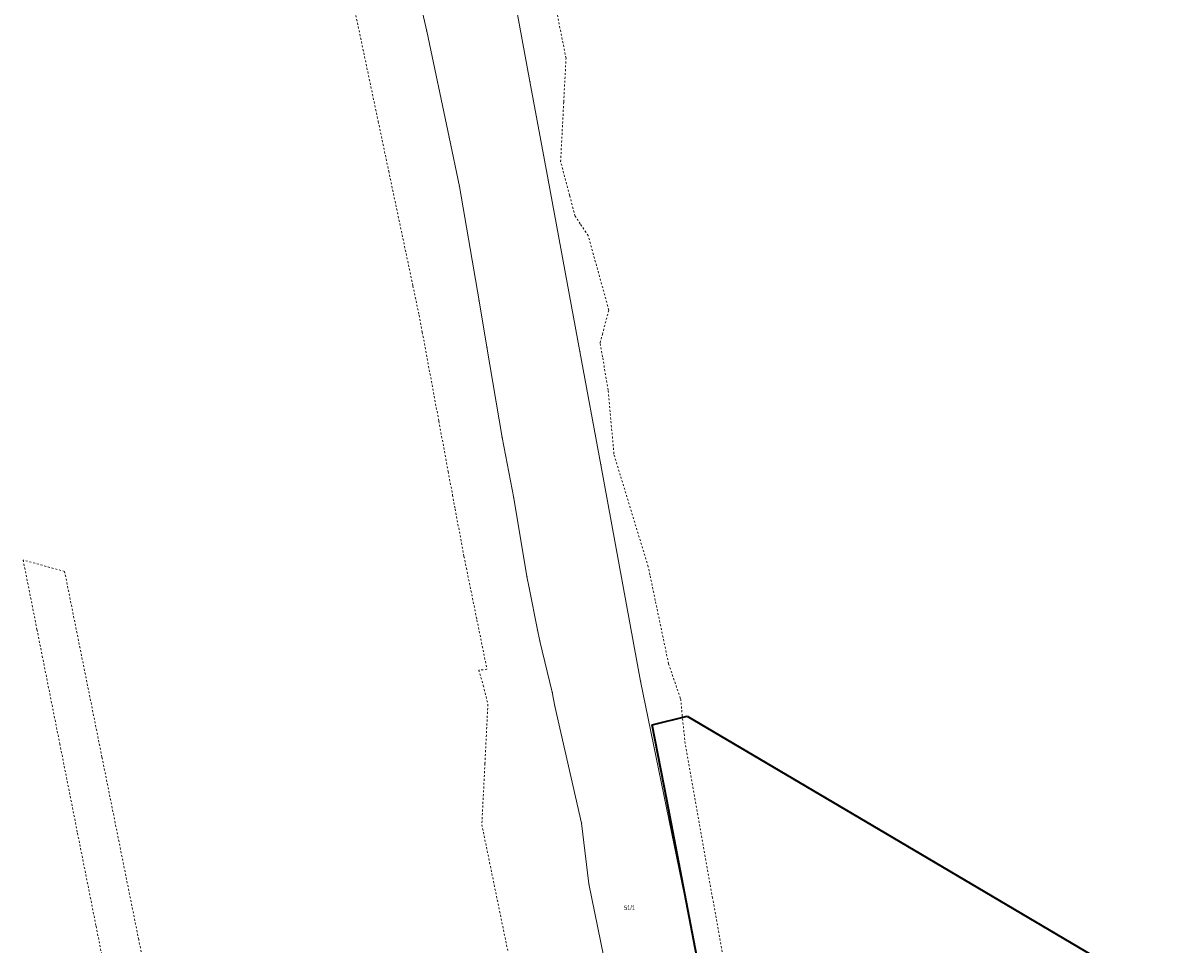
# Model space of a CAD drawing. Header units: millimetres. Extents: x 7509325 to 7510261, y 5702462 to 5703755.
# Tile 24 of 26: x 7509481 to 7509783, y 5703275 to 5703516. Entities that reach past the tile are written whole.
import ezdxf
from ezdxf.enums import TextEntityAlignment as Align

# ---------------------------------------------------------------- set-up
doc = ezdxf.new("R2010")
doc.units = ezdxf.units.MM
for name, pattern in [('4_SULO', [0]), ('GDE', [0]), ('GUZ', [1, 0.5, -0.5])]:
    doc.linetypes.add(name, pattern=pattern)
for name, color, linetype, lineweight in [('Dzialki', 7, 'GDE', 18), ('Numery_dzialek', 7, 'Continuous', 13), ('Punkty', 7, 'Continuous', 18), ('SUL_L_1', 7, '4_SULO', 35), ('Uzytki', 7, 'GUZ', 18)]:
    doc.layers.add(name, color=color, linetype=linetype, lineweight=lineweight)

# ---------------------------------------------------------------- blocks, each defined once
blk = doc.blocks.new('GRO')
at = {"linetype": 'Continuous'}
blk.add_circle((0, 0), 0.045, dxfattribs=at)

msp = doc.modelspace()

# ---------------------------------------------------------------- linework, layer by layer
at = {"layer": 'Dzialki'}
for p, q in [((7509586.56, 5703513.65), (7509582.17, 5703533.34)), ((7509608.65, 5703526.53), (7509613.48, 5703500.46)), ((7509592.39, 5703485.95), (7509586.56, 5703513.65)), ((7509613.48, 5703500.46), (7509618.24, 5703474.79)), ((7509595.11, 5703473.04), (7509592.39, 5703485.95)), ((7509600.21, 5703443.25), (7509595.11, 5703473.04)), ((7509618.24, 5703474.79), (7509626.53, 5703430.05)), ((7509602.29, 5703431.1), (7509600.21, 5703443.25)), ((7509606.25, 5703407.55), (7509602.29, 5703431.1)), ((7509626.53, 5703430.05), (7509632.01, 5703400.46)), ((7509609.27, 5703391.74), (7509606.25, 5703407.55)), ((7509632.01, 5703400.46), (7509642.38, 5703343.99)), ((7509612.72, 5703371.24), (7509609.27, 5703391.74)), ((7509613.3, 5703368.29), (7509612.72, 5703371.24)), ((7509615.43, 5703357.36), (7509613.3, 5703368.29)), ((7509616.12, 5703354.44), (7509615.43, 5703357.36)), ((7509619.33, 5703341.06), (7509616.12, 5703354.44)), ((7509642.38, 5703343.99), (7509664.47, 5703236.39)), ((7509620.01, 5703337.43), (7509619.33, 5703341.06)), ((7509626.99, 5703306.93), (7509620.01, 5703337.43)), ((7509628.89, 5703291.06), (7509626.99, 5703306.93)), ((7509633.92, 5703266.44), (7509628.89, 5703291.06))]:
    msp.add_line(p, q, dxfattribs=at)
at = {"layer": 'SUL_L_1', "linetype": '4_SULO'}
for p, q in [((7509645.37, 5703332.54), (7509654.48, 5703334.8)), ((7509654.48, 5703334.8), (7509706.23, 5703304.3)), ((7509649.21, 5703312.99), (7509645.37, 5703332.54)), ((7509664.04, 5703235.96), (7509649.21, 5703312.99)), ((7509706.23, 5703304.3), (7509783.31, 5703258.84))]:
    msp.add_line(p, q, dxfattribs=at)
at = {"layer": 'Uzytki'}
for p, q in [((7509568.08, 5703517.73), (7509573.92, 5703490.04)), ((7509622.91, 5703506.58), (7509620.21, 5703520.01)), ((7509622.31, 5703495.2), (7509622.91, 5703506.58)), ((7509621.5, 5703479.57), (7509622.31, 5703495.2)), ((7509573.92, 5703490.04), (7509576.65, 5703477.08)), ((7509623.83, 5703470.79), (7509621.5, 5703479.57)), ((7509576.65, 5703477.08), (7509582.97, 5703447.12)), ((7509623.85, 5703470.72), (7509623.83, 5703470.79)), ((7509625.28, 5703465.35), (7509623.85, 5703470.72)), ((7509626.62, 5703463.33), (7509625.28, 5703465.35)), ((7509628.68, 5703460.26), (7509626.62, 5703463.33)), ((7509634.08, 5703440.83), (7509628.68, 5703460.26)), ((7509582.97, 5703447.12), (7509584.58, 5703439.46)), ((7509584.58, 5703439.46), (7509585.41, 5703435.04)), ((7509632.39, 5703434.48), (7509634.08, 5703440.83)), ((7509585.41, 5703435.04), (7509589.73, 5703411.82)), ((7509631.8, 5703432.29), (7509632.39, 5703434.48)), ((7509631.92, 5703431.58), (7509631.8, 5703432.29)), ((7509632.43, 5703428.62), (7509631.92, 5703431.58)), ((7509633.92, 5703419.95), (7509632.43, 5703428.62)), ((7509635.39, 5703403.33), (7509633.92, 5703419.95)), ((7509589.73, 5703411.82), (7509592.17, 5703398.65)), ((7509635.4, 5703403.19), (7509635.39, 5703403.33)), ((7509637.07, 5703397.72), (7509635.4, 5703403.19)), ((7509592.17, 5703398.65), (7509593.31, 5703392.55)), ((7509644.34, 5703373.89), (7509637.07, 5703397.72)), ((7509593.31, 5703392.55), (7509593.99, 5703388.88)), ((7509593.99, 5703388.88), (7509596.29, 5703376.53)), ((7509492.09, 5703372.62), (7509481.28, 5703375.57)), ((7509481.28, 5703375.57), (7509484.89, 5703357.44)), ((7509596.29, 5703376.53), (7509596.91, 5703373.47)), ((7509501.84, 5703324.14), (7509492.09, 5703372.62)), ((7509596.91, 5703373.47), (7509599.67, 5703359.93)), ((7509644.8, 5703371.73), (7509644.34, 5703373.89)), ((7509646.19, 5703365.06), (7509644.8, 5703371.73)), ((7509649.66, 5703348.54), (7509646.19, 5703365.06)), ((7509484.89, 5703357.44), (7509486.27, 5703350.51)), ((7509599.67, 5703359.93), (7509602.29, 5703347.06)), ((7509486.27, 5703350.51), (7509490.83, 5703327.64)), ((7509652.73, 5703339.51), (7509649.66, 5703348.54)), ((7509602.29, 5703347.06), (7509600.12, 5703346.84)), ((7509600.12, 5703346.84), (7509601.33, 5703342.85)), ((7509601.33, 5703342.85), (7509602.52, 5703337.93)), ((7509652.83, 5703339.22), (7509652.73, 5703339.51)), ((7509602.52, 5703337.93), (7509601.75, 5703322.46)), ((7509653.15, 5703335.86), (7509652.83, 5703339.22)), ((7509653.24, 5703334.85), (7509653.15, 5703335.86)), ((7509653.99, 5703327.69), (7509653.24, 5703334.85)), ((7509490.83, 5703327.64), (7509495.48, 5703304.26)), ((7509661.16, 5703287.32), (7509653.99, 5703327.69)), ((7509506.68, 5703300.07), (7509501.84, 5703324.14)), ((7509601.75, 5703322.46), (7509600.95, 5703306.5)), ((7509600.95, 5703306.5), (7509602.97, 5703296.66)), ((7509495.48, 5703304.26), (7509500.31, 5703279.98)), ((7509511.42, 5703276.53), (7509506.68, 5703300.07)), ((7509602.97, 5703296.66), (7509607.72, 5703273.55)), ((7509662.76, 5703278.27), (7509661.16, 5703287.32)), ((7509500.31, 5703279.98), (7509504.47, 5703259.19)), ((7509513.84, 5703264.47), (7509511.42, 5703276.53)), ((7509671.04, 5703232.99), (7509662.76, 5703278.27))]:
    msp.add_line(p, q, dxfattribs=at)

# ---------------------------------------------------------------- block references
at = {"layer": 'Punkty'}
for p in [(7509586.56, 5703513.65), (7509613.48, 5703500.46), (7509592.39, 5703485.95), (7509595.11, 5703473.04), (7509618.24, 5703474.79), (7509600.21, 5703443.25), (7509602.29, 5703431.1), (7509626.53, 5703430.05), (7509606.25, 5703407.55), (7509632.01, 5703400.46), (7509609.27, 5703391.74), (7509612.72, 5703371.24), (7509613.3, 5703368.29), (7509615.43, 5703357.36), (7509616.12, 5703354.44), (7509642.38, 5703343.99), (7509619.33, 5703341.06), (7509620.01, 5703337.43), (7509626.99, 5703306.93), (7509628.89, 5703291.06)]:
    msp.add_blockref('GRO', p, dxfattribs=at)

# ---------------------------------------------------------------- texts
at = {"layer": 'Numery_dzialek', "width": 0.7}
msp.add_text('51/1', height=1.25, dxfattribs=at).set_placement((7509638.06, 5703285.48), align=Align.TOP_LEFT)

doc.saveas('drawing.dxf')
